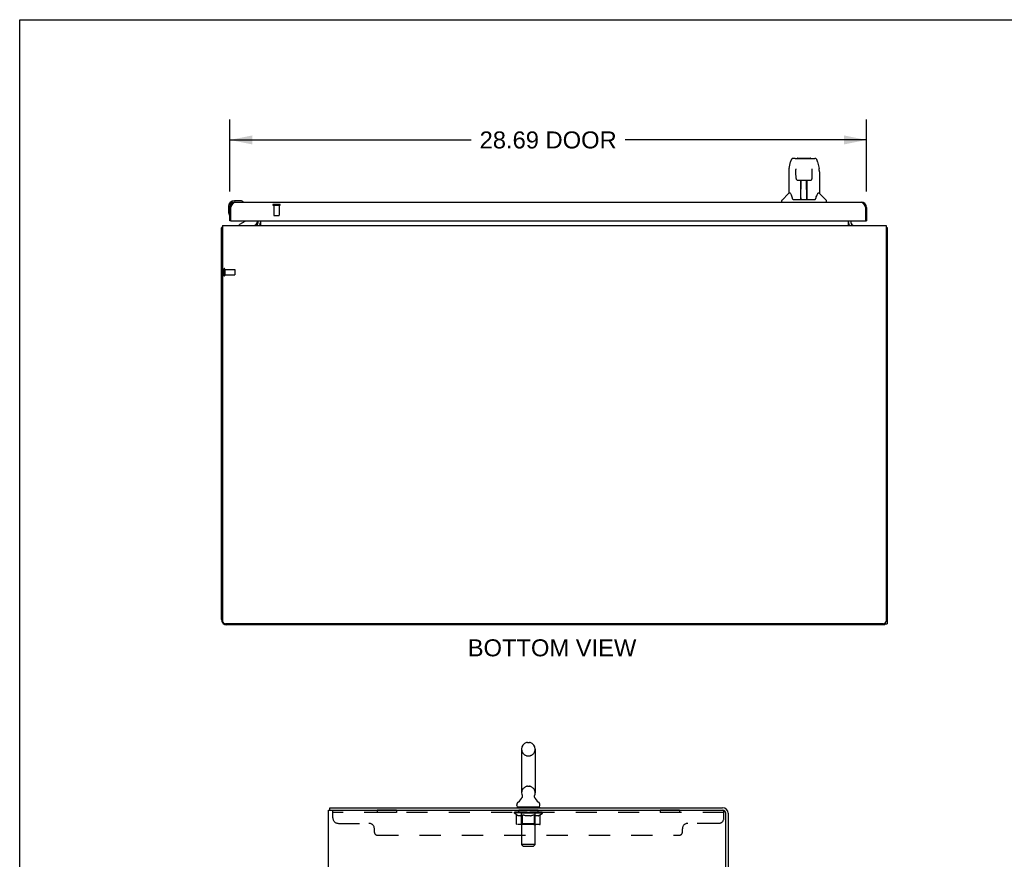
# Model space of a CAD drawing. Header units: inches. Extents: x 0 to 173, y 0 to 112.
# Tile 6 of 13: x 0 to 44, y 74 to 112. Entities that reach past the tile are written whole.
import ezdxf

# ---------------------------------------------------------------- set-up
doc = ezdxf.new("R2010")
doc.units = ezdxf.units.IN
doc.header["$LTSCALE"] = 9.537
doc.header["$MEASUREMENT"] = 0
doc.linetypes.add('HIDDEN', pattern=[0.2, 0.1, -0.1])
doc.layers.get('0').update_dxf_attribs({"linetype": 'CONTINUOUS'})
for name, color, linetype in [('02___PRT_ALL_AXES', 7, 'CONTINUOUS'), ('DEFAULT_2', 8, 'HIDDEN'), ('DIMENSIONS', 7, 'CONTINUOUS')]:
    doc.layers.add(name, color=color, linetype=linetype)
doc.styles.get("Standard").update_dxf_attribs({"font": 'arial.ttf'})
doc.dimstyles.new('DIMSTYLE_1', dxfattribs={"dimtxt": 0.765, "dimasz": 1.02, "dimexe": 0.09, "dimexo": 0.07, "dimgap": 0.0375, "dimtad": 0, "dimtih": 1, "dimtoh": 1, "dimzin": 4, "dimdsep": 46, "dimtxsty": 'Standard', "dimblk": '_FILLED', "dimblk1": '_FILLED', "dimblk2": '_FILLED', "dimcen": 0.09, "dimazin": 1, "dimtfac": 1, "dimtdec": 3, "dimtofl": 0, "dimtmove": 0, "dimatfit": 3, "dimldrblk": '_FILLED', "dimfxl": 0, "dimtolj": 1, "dimtzin": 4, "dimarcsym": 0})

# ---------------------------------------------------------------- blocks, each defined once
blk = doc.blocks.new('_FILLED')
at = {"color": 0, "linetype": 'ByBlock'}
blk.add_solid([(0, 0), (-1, 0.2), (-1, -0.2)], dxfattribs=at)
blk = doc.blocks.new('*D3')
at = {"layer": 'DIMENSIONS', "color": 2, "linetype": 'Continuous'}
for p, q in [((9.469, 104.452), (9.469, 107.7)), ((38.157, 104.452), (38.157, 107.7)), ((9.469, 106.782), (20.345, 106.782)), ((38.157, 106.782), (27.281, 106.782))]:
    blk.add_line(p, q, dxfattribs=at)
at = {"layer": 'DIMENSIONS', "color": 2, "linetype": 'Continuous', "xscale": 1.02, "yscale": 1.02, "zscale": 1.02, "rotation": 180}
blk.add_blockref('_FILLED', (9.469, 106.782), dxfattribs=at)
at = {"layer": 'DIMENSIONS', "color": 2, "linetype": 'Continuous', "xscale": 1.02, "yscale": 1.02, "zscale": 1.02}
blk.add_blockref('_FILLED', (38.157, 106.782), dxfattribs=at)
at = {"layer": 'DIMENSIONS', "color": 2, "linetype": 'Continuous', "insert": (23.813, 107.165), "char_height": 0.765, "width": 6.17119, "attachment_point": 2, "line_spacing_factor": 0.9}
blk.add_mtext('28.69 DOOR', dxfattribs=at)

msp = doc.modelspace()

# ---------------------------------------------------------------- linework, layer by layer
at = {"color": 7, "linetype": 'Continuous'}
for p, q in [((0, 0), (0, 112.2)), ((0, 112.2), (173.4, 112.2)), ((34.671, 105.494), (34.736, 105.799)), ((34.94, 105.953), (34.86, 105.953)), ((34.941, 105.953), (35.829, 105.953)), ((34.946, 105.953), (34.945, 105.953)), ((35.051, 105.965), (35.638, 105.965)), ((35.953, 105.799), (36.018, 105.494)), ((34.655, 105.351), (34.655, 104.379)), ((34.978, 105.442), (34.958, 105.442)), ((34.977, 105.478), (34.977, 105.474)), ((34.977, 105.474), (34.977, 105.47)), ((34.977, 105.47), (34.978, 105.462)), ((34.978, 105.462), (34.978, 105.452)), ((34.98, 105.33), (34.978, 105.452)), ((34.985, 105.047), (34.98, 105.33)), ((35.704, 105.047), (35.711, 105.459)), ((35.711, 105.468), (35.712, 105.472)), ((35.711, 105.459), (35.711, 105.468)), ((35.731, 105.442), (35.711, 105.442)), ((36.033, 105.35), (36.033, 104.379)), ((35.065, 104.969), (35.185, 104.969)), ((35.195, 104.123), (35.21, 104.97)), ((35.203, 104.554), (35.203, 104.97)), ((35.209, 104.906), (35.203, 104.906)), ((35.206, 104.745), (35.203, 104.745)), ((35.206, 104.733), (35.203, 104.733)), ((35.221, 104.97), (35.468, 104.97)), ((35.47, 104.103), (35.455, 104.97)), ((35.456, 104.906), (35.486, 104.906)), ((35.459, 104.97), (35.459, 104.906)), ((35.486, 104.745), (35.459, 104.745)), ((35.486, 104.733), (35.459, 104.733)), ((35.486, 104.103), (35.486, 104.97)), ((35.504, 104.969), (35.624, 104.969)), ((34.65, 104.373), (34.352, 104.075)), ((34.729, 104.379), (34.655, 104.379)), ((35.463, 104.505), (35.486, 104.505)), ((35.486, 104.501), (35.463, 104.501)), ((36.033, 104.379), (35.96, 104.379)), ((36.039, 104.373), (36.337, 104.075)), ((9.929, 104.045), (9.672, 104.045)), ((9.716, 103.985), (9.672, 103.985)), ((9.967, 104.042), (9.929, 104.045)), ((10.064, 103.998), (10.064, 103.998)), ((34.341, 103.985), (34.341, 104.047)), ((34.823, 104.127), (34.829, 104.119)), ((34.859, 104.103), (35.83, 104.103)), ((35.196, 104.175), (35.196, 104.149)), ((35.203, 104.103), (35.203, 104.107)), ((35.47, 104.149), (35.469, 104.175)), ((36.348, 103.985), (36.348, 104.047)), ((9.409, 103.782), (9.409, 103.526)), ((9.409, 103.526), (9.412, 103.488)), ((9.454, 103.397), (9.455, 103.393)), ((9.455, 103.393), (9.456, 103.392)), ((9.469, 103.782), (9.469, 103.738)), ((9.469, 103.738), (9.511, 103.738)), ((38.157, 103.738), (38.115, 103.738)), ((9.531, 103.131), (9.469, 103.131)), ((10.15, 103.104), (9.911, 102.966)), ((9.911, 102.927), (9.911, 102.966)), ((10.698, 103.131), (10.698, 103.084)), ((10.698, 102.966), (10.698, 102.966)), ((10.736, 102.928), (10.702, 102.963)), ((37.453, 102.928), (37.487, 102.963)), ((38.095, 103.131), (38.157, 103.131)), ((9.146, 102.823), (9.094, 102.823)), ((39.042, 102.823), (39.094, 102.823)), ((38.99, 84.927), (38.99, 85.003)), ((38.99, 84.979), (39.094, 84.979)), ((22.878, 79.634), (22.966, 79.634)), ((22.616, 79.334), (22.616, 77.359)), ((23.228, 79.334), (23.228, 77.359)), ((22.399, 76.787), (22.399, 76.826)), ((22.631, 77.14), (22.629, 77.135)), ((23.445, 76.787), (23.445, 76.826)), ((13.974, 76.584), (13.974, 76.688)), ((22.422, 76.718), (22.422, 76.688)), ((23.422, 76.718), (22.422, 76.718)), ((23.422, 76.718), (23.422, 76.688))]:
    msp.add_line(p, q, dxfattribs=at)
at = {"color": 3, "linetype": 'Continuous'}
for p, q in [((9.716, 103.985), (37.91, 103.985)), ((9.469, 103.131), (9.469, 103.738)), ((9.511, 103.738), (9.521, 103.757)), ((9.511, 103.151), (9.511, 103.738)), ((9.521, 103.757), (9.528, 103.77)), ((9.528, 103.77), (9.535, 103.782)), ((38.082, 103.8), (38.089, 103.788)), ((38.089, 103.788), (38.095, 103.776)), ((38.095, 103.776), (38.102, 103.763)), ((38.115, 103.738), (38.115, 103.151)), ((38.157, 103.738), (38.157, 103.131)), ((9.531, 103.131), (38.095, 103.131)), ((10.698, 102.966), (10.699, 102.965)), ((10.699, 102.965), (10.7, 102.965)), ((10.7, 102.965), (10.705, 102.958)), ((10.705, 102.958), (10.706, 102.956)), ((10.74, 103.069), (10.74, 103.131)), ((10.844, 103.131), (10.844, 102.927)), ((37.344, 102.927), (37.344, 103.131)), ((37.448, 103.131), (37.448, 103.069)), ((37.489, 102.965), (37.484, 102.958)), ((37.49, 102.965), (37.489, 102.965)), ((37.49, 102.966), (37.49, 102.965)), ((9.094, 85.173), (9.094, 102.823)), ((9.146, 102.927), (9.146, 85.104)), ((9.146, 102.927), (39.042, 102.927)), ((39.042, 102.927), (39.042, 85.104)), ((39.094, 102.823), (39.094, 84.979)), ((38.917, 84.979), (9.271, 84.979)), ((38.99, 84.927), (9.341, 84.927)), ((13.922, 4.792), (13.922, 76.584)), ((13.922, 76.584), (31.675, 76.584)), ((13.974, 76.688), (31.676, 76.688)), ((31.818, 73.436), (31.818, 76.441)), ((31.922, 76.442), (31.922, 73.435))]:
    msp.add_line(p, q, dxfattribs=at)
at = {"color": 7, "linetype": 'Continuous'}
for points in [[(34.86, 105.953), (34.856, 105.953), (34.84, 105.951), (34.826, 105.947), (34.812, 105.94), (34.799, 105.931), (34.788, 105.921), (34.779, 105.91), (34.771, 105.898), (34.763, 105.885), (34.757, 105.87), (34.75, 105.853), (34.745, 105.835), (34.739, 105.814), (34.736, 105.799)], [(35.93, 105.876), (35.924, 105.889), (35.917, 105.9), (35.91, 105.911), (35.901, 105.921), (35.892, 105.93), (35.881, 105.937), (35.87, 105.944), (35.857, 105.949), (35.844, 105.952), (35.829, 105.953)], [(35.953, 105.799), (35.951, 105.811), (35.946, 105.83), (35.941, 105.847), (35.935, 105.862), (35.93, 105.876)], [(34.671, 105.494), (34.665, 105.462), (34.659, 105.42), (34.656, 105.377), (34.655, 105.351)], [(34.977, 105.482), (34.977, 105.482), (34.977, 105.482), (34.977, 105.482), (34.977, 105.481), (34.977, 105.48), (34.977, 105.479), (34.977, 105.478)], [(35.712, 105.472), (35.712, 105.476), (35.712, 105.478), (35.712, 105.479), (35.712, 105.48), (35.712, 105.481), (35.712, 105.482), (35.712, 105.482)], [(36.033, 105.35), (36.033, 105.378), (36.03, 105.42), (36.024, 105.462), (36.018, 105.494)], [(34.985, 105.047), (34.986, 105.035), (34.989, 105.022), (34.995, 105.01), (35.002, 104.999), (35.011, 104.99), (35.021, 104.982), (35.033, 104.976), (35.045, 104.972), (35.057, 104.97), (35.064, 104.969)], [(35.185, 104.969), (35.188, 104.969), (35.197, 104.97), (35.206, 104.97), (35.215, 104.97), (35.221, 104.97)], [(35.468, 104.97), (35.476, 104.97), (35.484, 104.97), (35.493, 104.969), (35.502, 104.969), (35.504, 104.969)], [(35.625, 104.969), (35.633, 104.97), (35.646, 104.972), (35.658, 104.976), (35.669, 104.983), (35.679, 104.991), (35.688, 105), (35.695, 105.011), (35.7, 105.024), (35.703, 105.037), (35.704, 105.047)], [(34.725, 104.379), (34.731, 104.369), (34.744, 104.341), (34.759, 104.306), (34.775, 104.263), (34.791, 104.214), (34.806, 104.167)], [(35.883, 104.167), (35.897, 104.213), (35.913, 104.261), (35.929, 104.304), (35.944, 104.34), (35.958, 104.368), (35.964, 104.379)], [(10.064, 103.998), (10.063, 103.999), (10.061, 103.999), (10.058, 104)], [(34.806, 104.167), (34.808, 104.159), (34.813, 104.146), (34.818, 104.135), (34.823, 104.127)], [(34.829, 104.119), (34.835, 104.113), (34.841, 104.108), (34.849, 104.105), (34.857, 104.103), (34.858, 104.103)], [(35.831, 104.103), (35.832, 104.103), (35.84, 104.104), (35.847, 104.108), (35.854, 104.113)], [(35.854, 104.113), (35.86, 104.119), (35.865, 104.126)], [(35.865, 104.126), (35.871, 104.135), (35.875, 104.145), (35.88, 104.158), (35.883, 104.167)], [(9.456, 103.392), (9.456, 103.39), (9.456, 103.39)], [(22.635, 77.252), (22.637, 77.247), (22.638, 77.243), (22.64, 77.238), (22.641, 77.233), (22.642, 77.228), (22.643, 77.223), (22.643, 77.218), (22.644, 77.213), (22.644, 77.208), (22.644, 77.203), (22.644, 77.198), (22.644, 77.193), (22.644, 77.188), (22.643, 77.183), (22.643, 77.178), (22.642, 77.173), (22.641, 77.168), (22.639, 77.163), (22.638, 77.158), (22.636, 77.154), (22.635, 77.149), (22.633, 77.144), (22.631, 77.14)], [(23.216, 77.135), (23.213, 77.14), (23.211, 77.144), (23.209, 77.149), (23.208, 77.154), (23.206, 77.158), (23.205, 77.163), (23.203, 77.168), (23.202, 77.173), (23.201, 77.178), (23.201, 77.183), (23.2, 77.188), (23.2, 77.193), (23.2, 77.198), (23.2, 77.203), (23.2, 77.208), (23.2, 77.213), (23.201, 77.218), (23.201, 77.223), (23.202, 77.228), (23.203, 77.233), (23.204, 77.238), (23.206, 77.243), (23.207, 77.247), (23.209, 77.252)]]:
    msp.add_lwpolyline(points, dxfattribs=at)
at = {"color": 3, "linetype": 'Continuous'}
for points in [[(9.535, 103.782), (9.541, 103.794), (9.544, 103.8), (9.548, 103.806), (9.551, 103.812), (9.554, 103.818), (9.558, 103.824), (9.561, 103.83), (9.564, 103.836), (9.568, 103.841), (9.571, 103.847), (9.574, 103.853), (9.577, 103.858), (9.581, 103.864), (9.584, 103.869), (9.587, 103.874), (9.591, 103.879), (9.594, 103.884), (9.597, 103.889), (9.6, 103.894), (9.604, 103.899), (9.607, 103.904), (9.61, 103.908), (9.614, 103.913), (9.617, 103.917), (9.62, 103.921), (9.624, 103.926), (9.627, 103.93), (9.63, 103.933), (9.633, 103.937), (9.637, 103.941), (9.64, 103.944), (9.643, 103.948), (9.647, 103.951), (9.65, 103.954), (9.653, 103.957), (9.657, 103.96), (9.66, 103.962), (9.663, 103.965), (9.666, 103.967), (9.67, 103.97), (9.673, 103.972), (9.676, 103.974), (9.68, 103.975), (9.683, 103.977), (9.686, 103.979), (9.69, 103.98), (9.693, 103.981), (9.696, 103.982), (9.699, 103.983), (9.703, 103.984), (9.706, 103.984), (9.709, 103.985), (9.713, 103.985), (9.716, 103.985)], [(37.91, 103.985), (37.914, 103.985), (37.917, 103.985), (37.92, 103.984), (37.924, 103.984), (37.927, 103.983), (37.93, 103.982), (37.934, 103.981), (37.937, 103.98), (37.94, 103.979), (37.943, 103.977), (37.947, 103.975), (37.95, 103.974), (37.953, 103.972), (37.957, 103.97), (37.96, 103.967), (37.963, 103.965), (37.967, 103.962), (37.97, 103.96), (37.973, 103.957), (37.976, 103.954), (37.98, 103.951), (37.983, 103.948), (37.986, 103.944), (37.99, 103.941), (37.993, 103.937), (37.996, 103.933), (37.999, 103.93), (38.003, 103.926), (38.006, 103.921), (38.009, 103.917), (38.013, 103.913), (38.016, 103.908), (38.019, 103.904), (38.023, 103.899), (38.026, 103.894), (38.029, 103.889), (38.032, 103.884), (38.036, 103.879), (38.039, 103.874), (38.042, 103.869), (38.046, 103.864), (38.049, 103.858), (38.052, 103.853), (38.056, 103.847), (38.059, 103.841), (38.062, 103.836), (38.065, 103.83), (38.069, 103.824), (38.072, 103.818), (38.075, 103.812), (38.079, 103.806), (38.082, 103.8)], [(38.102, 103.763), (38.112, 103.745), (38.115, 103.738)], [(10.697, 102.967), (10.697, 102.967), (10.698, 102.967), (10.698, 102.967), (10.698, 102.966)], [(10.706, 102.956), (10.708, 102.954), (10.709, 102.952), (10.711, 102.95), (10.713, 102.948)], [(10.713, 102.948), (10.715, 102.945), (10.717, 102.943), (10.719, 102.94), (10.721, 102.938), (10.724, 102.936), (10.726, 102.934)], [(10.726, 102.934), (10.729, 102.932), (10.731, 102.93), (10.733, 102.929), (10.735, 102.928)], [(37.478, 102.95), (37.476, 102.948), (37.474, 102.945), (37.472, 102.943), (37.47, 102.94), (37.467, 102.938), (37.465, 102.936), (37.463, 102.934), (37.46, 102.932), (37.458, 102.93), (37.456, 102.929), (37.454, 102.928)], [(37.484, 102.958), (37.483, 102.956), (37.481, 102.954), (37.48, 102.952), (37.478, 102.95)], [(37.492, 102.967), (37.491, 102.967), (37.491, 102.967), (37.491, 102.967), (37.49, 102.966)], [(9.13, 102.839), (9.122, 102.837), (9.118, 102.836), (9.115, 102.836), (9.112, 102.835), (9.109, 102.834), (9.106, 102.833), (9.104, 102.832), (9.101, 102.831), (9.1, 102.83), (9.098, 102.829), (9.097, 102.828), (9.096, 102.827), (9.095, 102.826), (9.095, 102.824), (9.094, 102.823)], [(9.146, 102.843), (9.146, 102.843), (9.142, 102.842), (9.138, 102.841), (9.134, 102.84), (9.13, 102.839)], [(39.042, 102.843), (39.043, 102.843), (39.047, 102.842), (39.051, 102.841), (39.055, 102.84), (39.059, 102.839), (39.067, 102.837)], [(39.067, 102.837), (39.07, 102.836), (39.074, 102.836), (39.077, 102.835), (39.08, 102.834), (39.083, 102.833), (39.085, 102.832), (39.088, 102.831), (39.089, 102.83), (39.091, 102.829), (39.092, 102.828), (39.093, 102.827), (39.094, 102.826), (39.094, 102.824), (39.094, 102.823)]]:
    msp.add_lwpolyline(points, dxfattribs=at)
at = {"color": 7, "linetype": 'Continuous'}
for centre, radius, start, end in [((35.051, 105.946), 0.0197, 90, 156.393), ((35.638, 105.946), 0.0197, 23.607, 90), ((34.664, 104.359), 0.0197, 90, 135), ((36.025, 104.359), 0.0197, 45, 90), ((9.672, 103.782), 0.263, 90, 180), ((9.672, 103.782), 0.203, 90, 180), ((9.929, 103.795), 0.25, 59.1101, 90), ((10.049, 104), 0.015, 270, 353.6204), ((10.049, 103.997), 0.015, 6.3796, 59.1101), ((34.38, 104.047), 0.0394, 135, 180), ((35.215, 104.123), 0.0197, 179, 270), ((35.215, 104.123), 0.0197, 260.739, 269.9232), ((35.45, 104.123), 0.0197, 270, 1), ((35.45, 104.123), 0.0197, 270.0771, 272.6469), ((36.309, 104.047), 0.0394, 0, 45), ((9.659, 103.526), 0.25, 180, 210.8899), ((9.458, 103.405), 0.015, 210.8899, 263.6204), ((9.454, 103.405), 0.015, 276.3796, 360), ((10.099, 103.191), 0.1, 300.092, 323.4532), ((10.541, 103.084), 0.157, 270, 360), ((10.598, 103.069), 0.246, 324.6735, 360), ((37.591, 103.069), 0.246, 180, 215.3265), ((22.922, 79.334), 0.306, 105.6303, 180), ((22.878, 79.49), 0.144, 90, 105.6303), ((22.966, 79.49), 0.144, 74.3697, 90), ((22.922, 79.334), 0.306, 0, 74.3697), ((22.922, 77.359), 0.306, 180, 200.4871), ((22.922, 77.359), 0.306, 339.5129, 360), ((22.543, 76.826), 0.144, 124.6626, 180), ((22.468, 76.787), 0.069, 180, 270), ((22.164, 77.375), 0.523, 304.6624, 336.9318), ((23.68, 77.375), 0.523, 203.0682, 235.3376), ((23.376, 76.787), 0.069, 270, 360), ((23.301, 76.826), 0.144, 0, 55.3374)]:
    msp.add_arc(centre, radius, start, end, dxfattribs=at)
at = {"color": 3, "linetype": 'Continuous'}
for centre, radius, start, end in [((9.716, 103.738), 0.246, 90, 180), ((37.91, 103.738), 0.246, 0, 90), ((9.531, 103.151), 0.02, 180, 270), ((10.598, 103.069), 0.142, 270, 360), ((37.591, 103.069), 0.142, 180, 270), ((38.095, 103.151), 0.02, 270, 360), ((9.341, 85.173), 0.246, 180, 270), ((9.271, 85.104), 0.125, 180, 270), ((38.917, 85.104), 0.125, 270, 360), ((31.675, 76.441), 0.143, 0, 90), ((31.676, 76.442), 0.246, 0, 90)]:
    msp.add_arc(centre, radius, start, end, dxfattribs=at)
at = {"color": 7, "linetype": 'Continuous'}
for centre, start_param, end_param in [((35.195, 104.142), -1.369355, -1.264777), ((35.47, 104.142), -1.876815, -1.570796)]:
    msp.add_ellipse(centre, major_axis=(0.0394, 0), ratio=1, start_param=start_param, end_param=end_param, dxfattribs=at)
at = {"layer": '02___PRT_ALL_AXES', "color": 8, "linetype": 'HIDDEN'}
for p, q in [((11.449, 103.838), (11.449, 103.391)), ((11.449, 103.838), (11.697, 103.838)), ((11.697, 103.838), (11.697, 103.391)), ((9.241, 100.947), (9.241, 100.699)), ((9.241, 100.947), (9.688, 100.947)), ((9.241, 100.699), (9.688, 100.699)), ((16.11, 76.584), (16.11, 76.48)), ((16.985, 76.584), (16.11, 76.584)), ((16.985, 76.48), (16.11, 76.48)), ((16.985, 76.584), (16.985, 76.48)), ((22.485, 76.48), (22.485, 76.584)), ((23.36, 76.584), (22.485, 76.584)), ((23.36, 76.48), (22.485, 76.48)), ((23.36, 76.48), (23.36, 76.584)), ((28.86, 76.584), (28.86, 76.48)), ((29.735, 76.584), (28.86, 76.584)), ((29.735, 76.48), (28.86, 76.48)), ((29.735, 76.584), (29.735, 76.48))]:
    msp.add_line(p, q, dxfattribs=at)
at = {"layer": '02___PRT_ALL_AXES', "color": 7, "linetype": 'Continuous'}
for start, end in [(170.8498, 171.3733), (175.1015, 175.7578)]:
    msp.add_arc((9.672, 103.782), 0.263, start, end, dxfattribs=at)
at = {"layer": 'DEFAULT_2', "color": 8, "linetype": 'HIDDEN'}
for p, q in [((11.431, 103.881), (11.715, 103.881)), ((11.431, 103.838), (11.715, 103.838)), ((11.459, 103.381), (11.687, 103.381)), ((9.198, 100.965), (9.198, 100.681)), ((9.241, 100.965), (9.241, 100.681)), ((9.698, 100.937), (9.698, 100.709)), ((22.878, 79.034), (22.966, 79.034)), ((22.878, 77.659), (22.966, 77.659)), ((14.11, 76.239), (14.11, 76.584)), ((31.735, 76.48), (14.11, 76.48)), ((22.289, 76.441), (22.289, 76.488)), ((22.388, 76.372), (22.289, 76.441)), ((23.555, 76.441), (22.289, 76.441)), ((22.298, 76.482), (22.298, 76.488)), ((22.307, 76.478), (22.307, 76.482)), ((22.307, 76.478), (23.537, 76.478)), ((22.316, 76.478), (22.316, 76.482)), ((22.317, 76.478), (22.317, 76.482)), ((22.327, 76.482), (22.327, 76.488)), ((22.343, 76.478), (22.343, 76.482)), ((22.345, 76.478), (22.345, 76.482)), ((22.374, 76.482), (22.374, 76.488)), ((22.388, 76.478), (22.388, 76.482)), ((22.388, 75.967), (22.388, 76.372)), ((22.388, 76.372), (22.402, 76.362)), ((22.391, 76.478), (22.391, 76.482)), ((22.595, 76.481), (22.394, 76.481)), ((22.416, 76.354), (22.402, 76.363)), ((22.429, 76.347), (22.416, 76.354)), ((22.443, 76.34), (22.429, 76.347)), ((22.437, 76.482), (22.437, 76.488)), ((22.438, 76.478), (22.438, 76.481)), ((22.439, 76.478), (22.439, 76.481)), ((22.442, 76.478), (22.442, 76.481)), ((22.456, 76.334), (22.443, 76.34)), ((22.449, 76.478), (22.449, 76.482)), ((22.449, 76.478), (22.449, 76.481)), ((22.453, 76.478), (22.453, 76.482)), ((22.456, 76.478), (22.456, 76.482)), ((22.47, 76.33), (22.456, 76.335)), ((22.46, 76.478), (22.46, 76.481)), ((22.573, 76.33), (22.47, 76.33)), ((22.475, 76.478), (22.475, 76.481)), ((22.493, 76.478), (22.493, 76.484)), ((22.493, 76.478), (22.493, 76.481)), ((22.513, 76.478), (22.513, 76.481)), ((22.514, 76.478), (22.514, 76.481)), ((22.515, 76.482), (22.515, 76.488)), ((22.525, 76.478), (22.525, 76.482)), ((22.529, 76.478), (22.529, 76.482)), ((22.538, 76.478), (22.538, 76.481)), ((22.549, 76.478), (22.549, 76.485)), ((22.565, 76.478), (22.565, 76.481)), ((22.568, 76.478), (22.568, 76.481)), ((22.573, 76.33), (22.587, 76.335)), ((22.601, 76.34), (22.587, 76.335)), ((22.595, 76.478), (22.595, 76.481)), ((22.662, 76.481), (22.6, 76.481)), ((22.614, 76.347), (22.6, 76.34)), ((22.605, 76.482), (22.605, 76.488)), ((22.609, 75.97), (22.609, 76.438)), ((22.61, 76.718), (22.61, 76.688)), ((22.612, 76.478), (22.612, 76.482)), ((22.628, 76.354), (22.614, 76.347)), ((22.617, 76.478), (22.617, 76.482)), ((22.622, 75.037), (22.622, 76.684)), ((22.623, 76.478), (22.623, 76.487)), ((22.627, 76.478), (22.627, 76.481)), ((22.642, 76.363), (22.628, 76.354)), ((22.638, 76.478), (22.638, 76.481)), ((22.656, 76.372), (22.642, 76.363)), ((22.656, 75.967), (22.656, 76.372)), ((22.656, 76.372), (22.684, 76.363)), ((22.662, 76.478), (22.662, 76.481)), ((22.737, 76.481), (22.678, 76.481)), ((22.713, 76.354), (22.684, 76.363)), ((22.698, 76.478), (22.698, 76.481)), ((22.705, 76.482), (22.705, 76.488)), ((22.709, 76.478), (22.709, 76.482)), ((22.712, 76.478), (22.712, 76.487)), ((22.741, 76.347), (22.712, 76.354)), ((22.714, 76.478), (22.714, 76.482)), ((22.722, 76.478), (22.722, 76.482)), ((22.737, 76.478), (22.737, 76.481)), ((22.768, 76.34), (22.74, 76.347)), ((22.817, 76.481), (22.763, 76.481)), ((22.796, 76.334), (22.768, 76.34)), ((22.776, 76.478), (22.776, 76.481)), ((22.823, 76.33), (22.795, 76.334)), ((22.808, 76.481), (22.922, 76.488)), ((22.812, 76.482), (22.812, 76.488)), ((22.813, 76.488), (22.812, 76.488)), ((22.813, 76.482), (22.813, 76.488)), ((22.813, 76.478), (22.813, 76.482)), ((22.816, 76.478), (22.816, 76.482)), ((22.818, 76.478), (22.818, 76.482)), ((22.818, 76.478), (22.818, 76.481)), ((23.021, 76.33), (22.823, 76.33)), ((22.901, 76.481), (22.853, 76.481)), ((22.859, 76.478), (22.859, 76.481)), ((22.901, 76.478), (22.901, 76.481)), ((22.919, 76.482), (22.919, 76.482)), ((22.919, 76.478), (22.919, 76.482)), ((22.919, 76.478), (22.919, 76.482)), ((22.922, 76.482), (22.922, 76.488)), ((22.922, 76.488), (23.036, 76.481)), ((22.925, 76.478), (22.925, 76.482)), ((22.925, 76.478), (22.925, 76.482)), ((22.925, 76.482), (22.925, 76.482)), ((22.943, 76.478), (22.943, 76.481)), ((22.943, 76.481), (22.991, 76.481)), ((22.986, 76.478), (22.986, 76.481)), ((23.021, 76.33), (23.049, 76.335)), ((23.026, 76.478), (23.026, 76.482)), ((23.027, 76.478), (23.027, 76.481)), ((23.027, 76.481), (23.081, 76.481)), ((23.028, 76.478), (23.028, 76.482)), ((23.031, 76.482), (23.031, 76.488)), ((23.031, 76.488), (23.032, 76.488)), ((23.031, 76.478), (23.031, 76.482)), ((23.032, 76.482), (23.032, 76.488)), ((23.077, 76.34), (23.049, 76.334)), ((23.068, 76.478), (23.068, 76.481)), ((23.105, 76.347), (23.077, 76.34)), ((23.133, 76.355), (23.105, 76.347)), ((23.107, 76.478), (23.107, 76.481)), ((23.107, 76.481), (23.166, 76.481)), ((23.122, 76.478), (23.122, 76.482)), ((23.13, 76.478), (23.13, 76.482)), ((23.133, 76.478), (23.133, 76.487)), ((23.162, 76.363), (23.133, 76.355)), ((23.135, 76.478), (23.135, 76.482)), ((23.139, 76.482), (23.139, 76.488)), ((23.146, 76.478), (23.146, 76.481)), ((23.191, 76.373), (23.162, 76.363)), ((23.182, 76.478), (23.182, 76.481)), ((23.182, 76.481), (23.244, 76.481)), ((23.191, 75.967), (23.191, 76.373)), ((23.191, 76.373), (23.206, 76.363)), ((23.206, 76.478), (23.206, 76.481)), ((23.22, 76.354), (23.206, 76.363)), ((23.217, 76.478), (23.217, 76.481)), ((23.235, 76.347), (23.22, 76.355)), ((23.221, 76.478), (23.221, 76.487)), ((23.222, 75.037), (23.222, 76.684)), ((23.227, 76.478), (23.227, 76.482)), ((23.232, 76.478), (23.232, 76.482)), ((23.235, 76.718), (23.235, 76.688)), ((23.235, 75.97), (23.235, 76.438)), ((23.249, 76.34), (23.235, 76.347)), ((23.239, 76.482), (23.239, 76.488)), ((23.249, 76.478), (23.249, 76.481)), ((23.249, 76.481), (23.555, 76.481)), ((23.263, 76.334), (23.249, 76.34)), ((23.277, 76.33), (23.263, 76.334)), ((23.276, 76.478), (23.276, 76.481)), ((23.371, 76.33), (23.277, 76.33)), ((23.279, 76.478), (23.279, 76.481)), ((23.295, 76.478), (23.295, 76.485)), ((23.306, 76.478), (23.306, 76.481)), ((23.315, 76.478), (23.315, 76.482)), ((23.319, 76.478), (23.319, 76.482)), ((23.329, 76.482), (23.329, 76.488)), ((23.331, 76.478), (23.331, 76.481)), ((23.331, 76.478), (23.331, 76.481)), ((23.351, 76.478), (23.351, 76.484)), ((23.351, 76.478), (23.351, 76.481)), ((23.369, 76.478), (23.369, 76.481)), ((23.371, 76.33), (23.386, 76.334)), ((23.384, 76.478), (23.384, 76.481)), ((23.4, 76.34), (23.385, 76.334)), ((23.388, 76.478), (23.388, 76.482)), ((23.391, 76.478), (23.391, 76.482)), ((23.395, 76.478), (23.395, 76.482)), ((23.395, 76.478), (23.395, 76.481)), ((23.414, 76.347), (23.4, 76.34)), ((23.402, 76.478), (23.402, 76.481)), ((23.405, 76.478), (23.405, 76.481)), ((23.406, 76.478), (23.406, 76.481)), ((23.407, 76.482), (23.407, 76.488)), ((23.429, 76.355), (23.414, 76.347)), ((23.444, 76.364), (23.429, 76.355)), ((23.434, 76.485), (23.554, 76.486)), ((23.434, 76.481), (23.434, 76.485)), ((23.458, 76.374), (23.443, 76.364)), ((23.453, 76.478), (23.453, 76.482)), ((23.456, 76.478), (23.456, 76.482)), ((23.458, 76.374), (23.555, 76.441)), ((23.458, 75.967), (23.458, 76.374)), ((23.47, 76.482), (23.47, 76.488)), ((23.499, 76.478), (23.499, 76.482)), ((23.501, 76.478), (23.501, 76.482)), ((23.517, 76.482), (23.517, 76.488)), ((23.527, 76.478), (23.527, 76.482)), ((23.528, 76.478), (23.528, 76.482)), ((23.537, 76.478), (23.537, 76.482)), ((23.546, 76.482), (23.546, 76.488)), ((23.554, 76.481), (23.554, 76.486)), ((23.555, 76.441), (23.555, 76.482)), ((31.675, 76.584), (31.735, 76.584)), ((31.735, 76.239), (31.735, 76.584)), ((14.36, 75.989), (15.735, 75.989)), ((23.416, 75.93), (22.431, 75.93)), ((22.609, 75.97), (22.569, 75.93)), ((23.235, 75.97), (22.609, 75.97)), ((22.667, 75.934), (22.665, 75.937)), ((22.672, 75.931), (22.669, 75.932)), ((22.675, 75.93), (22.672, 75.931)), ((22.677, 75.93), (22.674, 75.93)), ((23.235, 75.97), (23.275, 75.93)), ((31.485, 75.989), (30.11, 75.989)), ((15.985, 75.584), (15.985, 75.739)), ((16.11, 75.459), (29.735, 75.459)), ((29.86, 75.584), (29.86, 75.739)), ((22.691, 74.968), (22.622, 75.037)), ((23.222, 75.037), (22.622, 75.037)), ((23.153, 74.968), (23.222, 75.037)), ((22.691, 74.968), (23.153, 74.968))]:
    msp.add_line(p, q, dxfattribs=at)
for points in [[(22.431, 75.93), (22.426, 75.93), (22.421, 75.931), (22.416, 75.932), (22.411, 75.934), (22.406, 75.937), (22.402, 75.94), (22.398, 75.943), (22.395, 75.947), (22.392, 75.952), (22.39, 75.956), (22.389, 75.962), (22.388, 75.967)], [(22.657, 75.956), (22.656, 75.962), (22.656, 75.967)], [(22.658, 75.952), (22.657, 75.956), (22.656, 75.962), (22.656, 75.967)], [(22.669, 75.932), (22.667, 75.934), (22.665, 75.937), (22.663, 75.94), (22.661, 75.943), (22.659, 75.947), (22.658, 75.952)], [(22.663, 75.94), (22.661, 75.943), (22.659, 75.947)], [(23.169, 75.93), (23.172, 75.93), (23.175, 75.931), (23.177, 75.932), (23.18, 75.934), (23.182, 75.937), (23.184, 75.94), (23.186, 75.943), (23.188, 75.947), (23.189, 75.952), (23.19, 75.956), (23.191, 75.962), (23.191, 75.967)], [(23.416, 75.93), (23.421, 75.93), (23.426, 75.931), (23.431, 75.932), (23.436, 75.934), (23.44, 75.937), (23.445, 75.94), (23.449, 75.943), (23.452, 75.947), (23.455, 75.952), (23.457, 75.956), (23.458, 75.962), (23.458, 75.967)]]:
    msp.add_lwpolyline(points, dxfattribs=at)
for centre, radius, start, end in [((11.431, 103.859), 0.0215, 90, 270), ((11.715, 103.859), 0.0215, 270, 90), ((11.459, 103.391), 0.01, 180, 270), ((11.687, 103.391), 0.01, 270, 360), ((9.22, 100.965), 0.0215, 0, 180), ((9.688, 100.937), 0.01, 0, 90), ((9.22, 100.681), 0.0215, 180, 360), ((9.688, 100.709), 0.01, 270, 360), ((22.922, 79.334), 0.306, 180, 254.3697), ((22.878, 79.177), 0.144, 254.3697, 270), ((22.966, 79.177), 0.144, 270, 285.6303), ((22.922, 79.334), 0.306, 285.6303, 360), ((22.922, 77.359), 0.306, 105.6303, 180), ((22.878, 77.515), 0.144, 90, 105.6303), ((22.966, 77.515), 0.144, 74.3697, 90), ((22.922, 77.359), 0.306, 0, 74.3697), ((22.569, 76.438), 0.0398, 0, 90), ((22.588, 76.684), 0.0345, 0, 90), ((23.257, 76.684), 0.0345, 90, 180), ((23.275, 76.438), 0.0398, 90, 180), ((14.36, 76.239), 0.25, 180, 270), ((15.735, 75.739), 0.25, 0, 90), ((30.11, 75.739), 0.25, 90, 180), ((31.485, 76.239), 0.25, 270, 360), ((16.11, 75.584), 0.125, 180, 270), ((29.735, 75.584), 0.125, 270, 360)]:
    msp.add_arc(centre, radius, start, end, dxfattribs=at)
for centre, major_axis, ratio, start_param, end_param in [((22.922, 76.488), (0.633, 0.007), 0.05963, 2.96643, 3.140963), ((22.269, 76.476), (0.198, 0), 0.060556, 0.430652, 1.470503), ((22.922, 76.488), (0.633, 0), 0.060556, 3.141593, 3.316126), ((22.269, 76.47), (0.198, 0.002), 0.05963, 1.376596, 1.469874), ((22.922, 76.488), (0.633, 0.013), 0.05688, 2.791345, 2.965878), ((22.313, 76.476), (0.198, -0.002), 0.05963, 0.605815, 1.645666), ((22.245, 76.476), (0.198, 0.002), 0.05963, 0.25549, 1.295341), ((22.922, 76.488), (0.633, -0.007), 0.05963, -2.96643, -2.791898), ((22.313, 76.47), (0.198, 0), 0.060556, 1.551758, 1.645036), ((22.245, 76.47), (0.198, 0.004), 0.05688, 1.20151, 1.294789), ((22.314, 76.472), (0.164, 0.002), 0.05963, 1.065228, 1.614276), ((22.295, 76.472), (0.164, 0.003), 0.05688, 0.890143, 1.43919), ((22.352, 76.472), (0.164, 0), 0.060556, 1.240391, 1.789438), ((22.922, 76.488), (0.633, 0.019), 0.052395, 2.616403, 2.790936), ((22.376, 76.476), (0.198, -0.004), 0.05688, 0.7809, 1.820751), ((22.241, 76.476), (0.198, 0.004), 0.05688, 0.080405, 1.120256), ((22.922, 76.488), (0.633, -0.013), 0.05688, -2.791345, -2.616812), ((22.376, 76.47), (0.198, -0.002), 0.05963, 1.72692, 1.820198), ((22.241, 76.47), (0.198, 0.006), 0.052395, 1.026568, 1.119847), ((22.294, 76.472), (0.164, 0.005), 0.052395, 0.715201, 1.264248), ((22.408, 76.472), (0.164, -0.002), 0.05963, 1.415553, 1.9646), ((22.922, 76.488), (0.633, 0.025), 0.046319, 2.441654, 2.616187), ((22.455, 76.476), (0.198, -0.006), 0.052395, 0.955842, 1.995693), ((22.258, 76.476), (0.198, 0.006), 0.052395, -0.094537, 0.945314), ((22.922, 76.488), (0.633, -0.019), 0.052395, -2.616403, -2.44187), ((22.455, 76.47), (0.198, -0.004), 0.05688, 1.902006, 1.995284), ((22.258, 76.47), (0.198, 0.008), 0.046319, 0.851819, 0.945098), ((22.312, 76.472), (0.164, 0.006), 0.046319, 0.540452, 1.089499), ((22.479, 76.472), (0.164, -0.003), 0.05688, 1.590638, 2.139686), ((22.922, 76.488), (0.633, 0.029), 0.038841, 2.267123, 2.441656), ((22.548, 76.476), (0.198, -0.008), 0.046319, 1.130591, 2.170442), ((22.295, 76.476), (0.198, 0.008), 0.046319, -0.269286, 0.770565), ((22.922, 76.488), (0.633, -0.025), 0.046319, -2.441654, -2.267121), ((22.548, 76.47), (0.198, -0.006), 0.052395, 2.076947, 2.170226), ((22.295, 76.47), (0.198, 0.009), 0.038841, 0.677289, 0.770567), ((22.349, 76.472), (0.164, 0.008), 0.038841, 0.365921, 0.914969), ((22.564, 76.472), (0.164, -0.005), 0.052395, 1.76558, 2.314627), ((22.922, 76.488), (0.633, 0.033), 0.030195, 2.09281, 2.267343), ((22.653, 76.476), (0.198, -0.009), 0.038841, 1.305122, 2.344973), ((22.351, 76.476), (0.198, 0.009), 0.038841, -0.443817, 0.596034), ((22.922, 76.488), (0.633, -0.029), 0.038841, -2.267123, -2.092591), ((22.653, 76.47), (0.198, -0.008), 0.046319, 2.251696, 2.344975), ((22.351, 76.47), (0.198, 0.01), 0.030195, 0.502975, 0.596254), ((22.404, 76.472), (0.164, 0.009), 0.030195, 0.191608, 0.740655), ((22.659, 76.472), (0.164, -0.006), 0.046319, 1.940329, 2.489376), ((22.425, 76.476), (0.198, 0.01), 0.030195, -0.61813, 0.421721), ((22.766, 76.476), (0.198, -0.01), 0.030195, 1.479435, 2.519286), ((22.922, 76.488), (0.633, 0.036), 0.020645, 1.918687, 2.09322), ((22.922, 76.488), (0.633, -0.033), 0.030195, -2.09281, -1.918277), ((22.766, 76.47), (0.198, -0.009), 0.038841, 2.426227, 2.519505), ((22.425, 76.47), (0.198, 0.011), 0.020645, 0.328852, 0.422131), ((22.474, 76.472), (0.164, 0.009), 0.020645, 0.017485, 0.566532), ((22.763, 76.472), (0.164, -0.008), 0.038841, 2.11486, 2.663907), ((22.513, 76.476), (0.198, 0.011), 0.020645, -0.792253, 0.247598), ((22.884, 76.476), (0.198, -0.011), 0.020645, 1.653558, 2.693409), ((22.922, 76.488), (0.633, 0.038), 0.010478, 1.744704, 1.919237), ((22.922, 76.488), (0.633, -0.036), 0.020645, -1.918687, -1.744154), ((22.884, 76.47), (0.198, -0.01), 0.030195, 2.60054, 2.693819), ((22.513, 76.47), (0.198, 0.012), 0.010478, 0.154869, 0.248148), ((22.557, 76.472), (0.164, 0.01), 0.010478, 6.126688, 6.675735), ((22.871, 76.472), (0.164, -0.009), 0.030195, 2.289173, 2.83822), ((22.614, 76.476), (0.198, 0.012), 0.010478, -0.966236, -0.000846), ((23.003, 76.476), (0.198, -0.012), 0.010478, 1.827541, 2.867392), ((22.922, 76.488), (0.633, -0.038), 0.010478, -1.744704, -1.570171), ((23.003, 76.47), (0.198, -0.011), 0.020645, 2.774664, 2.867942), ((22.981, 76.472), (0.164, -0.009), 0.020645, 2.463296, 3.012344), ((22.841, 76.476), (0.198, 0.012), 0.010478, 0.274201, 1.314052), ((22.755, 76.472), (0.164, 0.01), 0.010478, -0.000483, 0.504314), ((22.725, 76.47), (0.198, 0.012), 0.010478, 0.099668, 0.192946), ((22.922, 76.488), (0.633, 0.038), 0.010478, -1.571421, -1.396888), ((23.119, 76.47), (0.198, -0.012), 0.010478, 2.948646, 3.041925), ((23.089, 76.472), (0.164, -0.01), 0.010478, 2.637279, 3.142076), ((22.96, 76.476), (0.198, 0.011), 0.020645, 0.448184, 1.488034), ((22.863, 76.472), (0.164, 0.009), 0.020645, 0.129249, 0.678296), ((22.841, 76.47), (0.198, 0.011), 0.020645, 0.273651, 0.366929), ((23.23, 76.476), (0.198, -0.012), 0.010478, -3.140747, -2.175357), ((22.922, 76.488), (0.633, 0.036), 0.020645, -1.397439, -1.222906), ((22.922, 76.488), (0.633, -0.038), 0.010478, 1.222355, 1.396888), ((23.078, 76.476), (0.198, 0.01), 0.030195, 0.622307, 1.662158), ((22.973, 76.472), (0.164, 0.009), 0.030195, 0.303372, 0.852419), ((23.287, 76.472), (0.164, -0.01), 0.010478, 2.749043, 3.29809), ((23.331, 76.476), (0.198, -0.011), 0.020645, 2.893995, 3.933846), ((22.96, 76.47), (0.198, 0.01), 0.030195, 0.447774, 0.541052), ((23.331, 76.47), (0.198, -0.012), 0.010478, 2.893445, 2.986723), ((23.191, 76.476), (0.198, 0.009), 0.038841, 0.79662, 1.836471), ((22.922, 76.488), (0.633, 0.033), 0.030195, -1.223315, -1.048783), ((22.922, 76.488), (0.633, -0.036), 0.020645, 1.048373, 1.222906), ((23.081, 76.472), (0.164, 0.008), 0.038841, 0.477686, 1.026733), ((23.37, 76.472), (0.164, -0.009), 0.020645, 2.57506, 3.124108), ((23.419, 76.476), (0.198, -0.01), 0.030195, 2.719872, 3.759723), ((23.296, 76.476), (0.198, 0.008), 0.046319, 0.971151, 2.011002), ((23.078, 76.47), (0.198, 0.009), 0.038841, 0.622087, 0.715366), ((23.419, 76.47), (0.198, -0.011), 0.020645, 2.719462, 2.812741), ((22.922, 76.488), (0.633, 0.029), 0.038841, -1.049002, -0.874469), ((22.922, 76.488), (0.633, -0.033), 0.030195, 0.87425, 1.048783), ((23.185, 76.472), (0.164, 0.006), 0.046319, 0.652216, 1.201263), ((23.389, 76.476), (0.198, 0.006), 0.052395, 1.1459, 2.185751), ((23.44, 76.472), (0.164, -0.009), 0.030195, 2.400937, 2.949985), ((23.493, 76.476), (0.198, -0.009), 0.038841, 2.545558, 3.585409), ((23.28, 76.472), (0.164, 0.005), 0.052395, 0.826965, 1.376012), ((23.191, 76.47), (0.198, 0.008), 0.046319, 0.796618, 0.889896), ((23.493, 76.47), (0.198, -0.01), 0.030195, 2.545339, 2.638617), ((23.468, 76.476), (0.198, 0.004), 0.05688, 1.320842, 2.360692), ((22.922, 76.488), (0.633, 0.025), 0.046319, -0.874471, -0.699939), ((22.922, 76.488), (0.633, -0.029), 0.038841, 0.699936, 0.874469), ((23.549, 76.476), (0.198, -0.008), 0.046319, 2.371028, 3.410879), ((23.495, 76.472), (0.164, -0.008), 0.038841, 2.226624, 2.775671), ((23.531, 76.476), (0.198, 0.002), 0.05963, 1.495927, 2.535778), ((23.365, 76.472), (0.164, 0.003), 0.05688, 1.001907, 1.550954), ((23.586, 76.476), (0.198, -0.006), 0.052395, 2.196279, 3.23613), ((23.532, 76.472), (0.164, -0.006), 0.046319, 2.052093, 2.601141), ((23.296, 76.47), (0.198, 0.006), 0.052395, 0.971367, 1.064645), ((23.575, 76.476), (0.198, 0), 0.060556, 2.364024, 2.71094), ((23.549, 76.47), (0.198, -0.009), 0.038841, 2.371026, 2.464304), ((23.603, 76.476), (0.198, -0.004), 0.05688, 2.021337, 3.061188), ((22.922, 76.488), (0.633, 0.019), 0.052395, -0.699723, -0.52519), ((22.922, 76.488), (0.633, -0.025), 0.046319, 0.525406, 0.699939), ((23.599, 76.476), (0.198, -0.002), 0.05963, 1.846251, 2.886102), ((23.436, 76.472), (0.164, 0.002), 0.05963, 1.176993, 1.72604), ((23.55, 76.472), (0.164, -0.005), 0.052395, 1.877344, 2.426392), ((23.492, 76.472), (0.164, 0), 0.060556, 1.352155, 1.901202), ((23.549, 76.472), (0.164, -0.003), 0.05688, 1.702402, 2.25145), ((23.53, 76.472), (0.164, -0.002), 0.05963, 1.527317, 2.076364), ((23.389, 76.47), (0.198, 0.004), 0.05688, 1.146309, 1.239587), ((23.586, 76.47), (0.198, -0.008), 0.046319, 2.196495, 2.289773), ((22.922, 76.488), (0.633, 0.013), 0.05688, -0.524781, -0.350248), ((22.922, 76.488), (0.633, -0.019), 0.052395, 0.350657, 0.52519), ((23.575, 76.47), (0.198, -0.002), 0.05963, 1.764997, 1.971333), ((23.468, 76.47), (0.198, 0.002), 0.05963, 1.321394, 1.414673), ((23.603, 76.47), (0.198, -0.006), 0.052395, 2.021746, 2.115024), ((22.922, 76.488), (0.633, 0.007), 0.05963, -0.349695, -0.175162), ((22.922, 76.488), (0.633, -0.013), 0.05688, 0.175715, 0.350248), ((23.531, 76.47), (0.198, 0), 0.060556, 1.496556, 1.589835), ((23.599, 76.47), (0.198, -0.004), 0.05688, 1.846804, 1.940083), ((22.922, 76.488), (0.633, -0.007), 0.05963, 6.27665, 6.458348), ((22.922, 76.488), (0.633, 0), 0.060556, -0.174533, -0.058352)]:
    msp.add_ellipse(centre, major_axis=major_axis, ratio=ratio, start_param=start_param, end_param=end_param, dxfattribs=at)

# ---------------------------------------------------------------- texts
at = {"layer": 'DIMENSIONS', "color": 2, "linetype": 'Continuous', "insert": (23.988, 84.281), "char_height": 0.765, "width": 7.58175, "attachment_point": 2, "line_spacing_factor": 0.9}
msp.add_mtext('BOTTOM VIEW', dxfattribs=at)

# ---------------------------------------------------------------- dimensions: what is measured, and where the dimension line sits
at = {"layer": 'DIMENSIONS', "color": 2, "linetype": 'Continuous'}
dim = msp.add_linear_dim(base=(9.469, 106.782), p1=(38.157, 104.382), p2=(9.469, 104.382), angle=180, text='<> DOOR', dimstyle='DIMSTYLE_1', dxfattribs=at)
dim.commit()
dim.dimension.update_dxf_attribs({"geometry": '*D3', "text_midpoint": (23.813, 106.782), "dimtype": 160})

doc.saveas('drawing.dxf')
